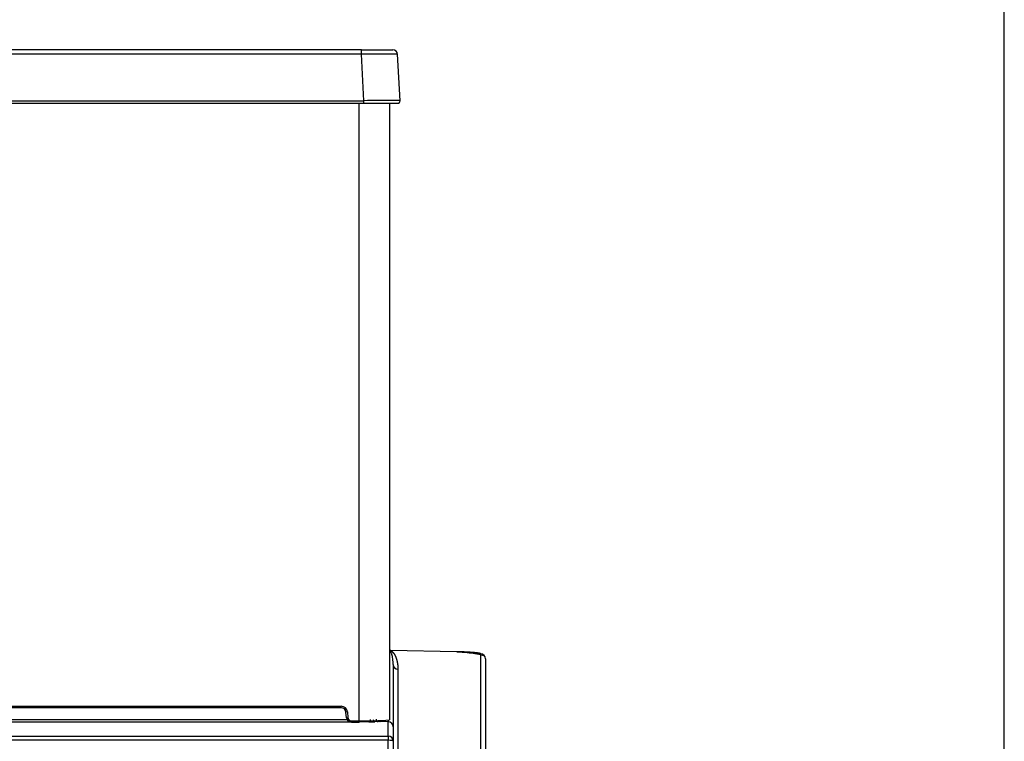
# Model space of a CAD drawing. Header units: millimetres. Extents: x 70 to 350, y 17 to 416.
# Tile 24 of 35: x 140 to 180, y 252 to 282. Entities that reach past the tile are written whole.
import ezdxf
from ezdxf.enums import TextEntityAlignment as Align

# ---------------------------------------------------------------- set-up
doc = ezdxf.new("R2010")
doc.units = ezdxf.units.MM
for name, color, linetype in [('128.969_TRÄGER_Z', 7, 'Continuous'), ('129.004_BOHNENBE', 7, 'Continuous'), ('129.006_BOHNENBE', 7, 'Continuous'), ('Standard', 7, 'Continuous')]:
    doc.layers.add(name, color=color, linetype=linetype)
doc.styles.add('SEACAD_Arial', font='arial.ttf')
doc.dimstyles.new('ISO_(mm)', dxfattribs={"dimtxt": 3, "dimasz": 3, "dimexe": 1.5, "dimexo": 0, "dimgap": 0.75, "dimtad": 1, "dimlfac": 5, "dimtxsty": 'SEACAD_Arial', "dimblk1": '_SE_FILLED', "dimblk2": '_SE_FILLED', "dimsah": 1, "dimcen": 1.5, "dimadec": 0, "dimazin": 0, "dimtfac": 0.5, "dimtmove": 0, "dimatfit": 3, "dimfxl": 1, "dimarcsym": 0})

# ---------------------------------------------------------------- blocks, each defined once
blk = doc.blocks.new('SE')
at = {"layer": '128.969_TRÄGER_Z', "color": 7, "linetype": 'Continuous'}
for p, q in [((154.768, 255.972), (154.774, 255.972)), ((154.768, 255.972), (154.806, 255.968)), ((154.774, 255.972), (154.787, 255.971)), ((154.806, 255.968), (154.786, 255.97)), ((157.538, 255.917), (154.806, 255.968)), ((157.538, 255.917), (154.806, 255.968)), ((158.521, 249.902), (158.521, 255.83)), ((154.917, 255.396), (154.917, 252.829)), ((158.717, 255.63), (158.717, 249.702)), ((155.114, 255.196), (155.114, 249.957)), ((129.159, 253.042), (153.075, 253.042)), ((129.212, 253.139), (153.018, 253.139)), ((153.625, 253.047), (153.921, 253.039)), ((154.3, 253.045), (154.162, 253.04)), ((154.717, 253.035), (154.3, 253.045)), ((154.717, 252.454), (154.717, 253.035)), ((154.732, 253.034), (154.732, 253.112)), ((154.917, 252.829), (154.917, 252.254)), ((99.117, 252.454), (154.717, 252.454)), ((154.717, 252.279), (99.117, 252.279)), ((154.717, 252.454), (154.717, 252.279)), ((154.717, 215.16), (154.717, 252.279)), ((154.917, 252.254), (154.917, 215.135))]:
    blk.add_line(p, q, dxfattribs=at)
for centre, radius, start, end in [((154.734, 255.793), 0.184, 71.5727, 77.4091), ((155.21, 255.823), 2.33, 2.2637, 2.3149), ((158.517, 255.63), 0.2, 0.0682, 89.0715), ((155.117, 255.396), 0.2, 180.0688, 269.0709), ((220.425, 253.09), 67.35, 180.02269, 180.0414), ((153.09, 281.326), 28.285, 269.9704, 270.045), ((153.09, 281.326), 28.285, 270.8893, 271.0857), ((154.035, 257.962), 4.924, 268.673, 271.4712)]:
    blk.add_arc(centre, radius, start, end, dxfattribs=at)
for centre, major_axis, ratio, start_param, end_param in [((154.728, 255.789), (-0.056, -0.193), 0.935752, 2.944851, 3.152736), ((153.625, 253.147), (-0.0025, -0.1), 0.573456, 0.043626, 0.848948), ((154.717, 252.835), (-0.141, 0.146), 0.975252, 3.933528, 5.503899), ((154.717, 252.254), (-0.2, 0), 0.999362, 3.141593, 4.712389), ((154.717, 252.254), (-0.2, 0), 0.121869, 3.141593, 4.712389)]:
    blk.add_ellipse(centre, major_axis=major_axis, ratio=ratio, start_param=start_param, end_param=end_param, dxfattribs=at)
for points, degree, knots in [([(154.914, 255.504), (154.914, 255.507), (154.912, 255.53), (154.909, 255.571), (154.901, 255.641), (154.888, 255.719), (154.869, 255.794), (154.851, 255.848), (154.835, 255.886), (154.82, 255.913), (154.807, 255.932), (154.798, 255.945), (154.788, 255.955), (154.779, 255.964), (154.771, 255.969), (154.768, 255.972)], 3, [0.1886246, 0.1886246, 0.1886246, 0.1886246, 0.2060965, 0.3100488, 0.3998996, 0.5741694, 0.7146086, 0.7909195, 0.8559825, 0.9097989, 0.9338155, 0.9548429, 0.9728817, 0.9879334, 1, 1, 1, 1]), ([(154.806, 255.968), (154.838, 255.954), (154.869, 255.93), (154.9, 255.905), (154.928, 255.87), (154.985, 255.8), (155.027, 255.695), (155.069, 255.59), (155.091, 255.461), (155.114, 255.333), (155.114, 255.196)], 2, [0, 0, 0, 0.125, 0.125, 0.25, 0.25, 0.5, 0.5, 0.75, 0.75, 1, 1, 1]), ([(158.521, 255.83), (158.521, 255.837), (158.502, 255.844), (158.483, 255.851), (158.446, 255.857), (158.409, 255.864), (158.356, 255.871), (158.302, 255.878), (158.234, 255.884), (158.166, 255.89), (158.085, 255.895), (158.005, 255.9), (157.915, 255.904), (157.826, 255.909), (157.731, 255.912), (157.635, 255.915), (157.538, 255.917)], 2, [0, 0, 0, 0.125, 0.125, 0.25, 0.25, 0.375, 0.375, 0.5, 0.5, 0.625, 0.625, 0.75, 0.75, 0.875, 0.875, 1, 1, 1]), ([(158.703, 255.704), (158.696, 255.716), (158.682, 255.736), (158.605, 255.769), (158.491, 255.8), (158.341, 255.829), (158.162, 255.854), (157.896, 255.883), (157.695, 255.896), (157.539, 255.905)], 3, [0, 0, 0, 0, 0.12973, 0.258399, 0.38589, 0.512108, 0.63691, 0.760072, 1, 1, 1, 1]), ([(154.917, 255.396), (154.917, 255.411), (154.917, 255.44), (154.915, 255.476), (154.914, 255.497), (154.914, 255.504)], 3, [0, 0, 0, 0, 0.0817476, 0.1504464, 0.1886246, 0.1886246, 0.1886246, 0.1886246]), ([(153.591, 253.079), (153.592, 253.078), (153.592, 253.077), (153.601, 253.058), (153.613, 253.048), (153.625, 253.047)], 3, [0.4728886, 0.4728886, 0.4728886, 0.4728886, 0.5, 0.5, 1, 1, 1, 1]), ([(153.979, 253.138), (153.978, 253.112), (153.971, 253.087), (153.95, 253.051), (153.936, 253.04), (153.921, 253.039)], 3, [0, 0, 0, 0, 0.5, 0.5, 1, 1, 1, 1]), ([(154.099, 253.138), (154.1, 253.113), (154.107, 253.087), (154.13, 253.051), (154.146, 253.041), (154.162, 253.04)], 3, [0, 0, 0, 0, 0.5, 0.5, 1, 1, 1, 1]), ([(154.22, 253.143), (154.221, 253.103), (154.244, 253.074), (154.268, 253.046), (154.3, 253.045)], 2, [0, 0, 0, 0.5, 0.5, 1, 1, 1]), ([(154.372, 253.05), (154.372, 253.05), (154.372, 253.05), (154.37, 253.05), (154.365, 253.052), (154.353, 253.055), (154.336, 253.065), (154.323, 253.078), (154.317, 253.087), (154.315, 253.089)], 3, [0.4810609, 0.4810609, 0.4810609, 0.4810609, 0.4825893, 0.5375859, 0.5742219, 0.6163738, 0.6999455, 0.7953684, 0.8213197, 0.8213197, 0.8213197, 0.8213197]), ([(154.374, 253.05), (154.378, 253.05), (154.381, 253.049), (154.39, 253.048), (154.39, 253.047), (154.39, 253.046), (154.379, 253.045)], 2, [0.419829, 0.419829, 0.419829, 0.5, 0.5, 0.75, 0.75, 1, 1, 1])]:
    blk.add_open_spline(points, degree=degree, knots=knots, dxfattribs=at)
at = {"layer": '129.004_BOHNENBE', "color": 7, "linetype": 'Continuous'}
for p, q in [((153.612, 280.663), (128.818, 280.663)), ((153.612, 280.474), (128.818, 280.474)), ((153.612, 280.663), (154.9, 280.663)), ((153.612, 280.474), (153.612, 280.663)), ((153.712, 278.569), (153.612, 280.474)), ((155.2, 278.569), (155.1, 280.474)), ((128.718, 278.569), (153.712, 278.569)), ((128.718, 278.463), (153.712, 278.463)), ((153.712, 278.463), (153.712, 278.569)), ((153.712, 278.463), (155.1, 278.463))]:
    blk.add_line(p, q, dxfattribs=at)
for centre, radius, start, end in [((154.356, 241.804), 38.677, 88.8978, 91.1022), ((154.9, 280.463), 0.2, 3, 90), ((155.1, 278.563), 0.1, 270, 3)]:
    blk.add_arc(centre, radius, start, end, dxfattribs=at)
blk.add_open_spline([(155.2, 278.569), (155.2, 278.57), (154.877, 278.572), (154.102, 278.57), (153.712, 278.569)], degree=3, dxfattribs=at)
at = {"layer": '129.006_BOHNENBE', "color": 7, "linetype": 'Continuous'}
for p, q in [((153.525, 253.079), (153.525, 278.463)), ((154.765, 278.463), (154.765, 253.121)), ((129.449, 253.679), (152.781, 253.679)), ((152.781, 253.619), (129.449, 253.619)), ((152.781, 253.619), (152.781, 253.679)), ((153.04, 253.442), (152.98, 253.436)), ((153, 253.201), (152.98, 253.436)), ((153.04, 253.442), (153.06, 253.207)), ((153.2, 253.079), (153.525, 253.079)), ((153.2, 253.079), (153.2, 253.019)), ((153.2, 253.019), (153.525, 253.019)), ((153.525, 253.079), (153.525, 253.019))]:
    blk.add_line(p, q, dxfattribs=at)
for centre, radius, start, end in [((152.78, 253.419), 0.26, 5.0344, 89.9322), ((152.78, 253.419), 0.2, 5.0055, 89.9394), ((152.85, 255.26), 2.064, 274.1714, 275.8369), ((153.2, 253.219), 0.2, 185.0137, 269.9749), ((153.821, 262.626), 9.552, 268.2249, 275.6722)]:
    blk.add_arc(centre, radius, start, end, dxfattribs=at)
blk.add_open_spline([(153.06, 253.207), (153.063, 253.181), (153.074, 253.157), (153.086, 253.133), (153.105, 253.116), (153.124, 253.098), (153.149, 253.088), (153.173, 253.079), (153.2, 253.079)], degree=2, knots=[0, 0, 0, 0.25, 0.25, 0.5, 0.5, 0.75, 0.75, 1, 1, 1], dxfattribs=at)
blk = doc.blocks.new('DMBLK11')
at = {"layer": 'Standard', "linetype": 'Continuous'}
for points in [[(95.197, 287.568), (92.197, 287.068), (95.197, 286.568)], [(177.037, 287.568), (177.037, 286.568), (180.037, 287.068)]]:
    blk.add_hatch(color=7, dxfattribs=at).paths.add_polyline_path(points)
at = {"layer": 'Standard', "color": 7, "linetype": 'Continuous'}
for p, q in [((92.197, 215.56), (92.197, 288.568)), ((180.037, 216.858), (180.037, 288.568)), ((92.197, 287.068), (180.037, 287.068))]:
    blk.add_line(p, q, dxfattribs=at)
at = {"layer": 'Standard', "color": 7, "linetype": 'Continuous', "style": 'SEACAD_Arial'}
blk.add_text('439,2', height=3, dxfattribs=at).set_placement((130.834, 290.818), align=Align.TOP_LEFT)
blk = doc.blocks.new('_SE_FILLED')
at = {"color": 0}
blk.add_line((0, 0), (-1, 0), dxfattribs=at)
blk.add_solid([(0, 0), (-1, -0.1665), (-1, 0.1665), (0, 0)], dxfattribs=at)

msp = doc.modelspace()

# ---------------------------------------------------------------- block references
at = {"layer": 'Standard'}
msp.add_blockref('SE', (0, 0), dxfattribs=at)

# ---------------------------------------------------------------- dimensions: what is measured, and where the dimension line sits
at = {"layer": 'Standard', "color": 7, "linetype": 'Continuous'}
dim = msp.add_linear_dim(base=(180.0371, 287.0681), p1=(92.1971, 215.5602), p2=(180.0371, 216.8582), text='\\A1;<>', dimstyle='ISO_(mm)', dxfattribs=at)
dim.commit()
dim.dimension.update_dxf_attribs({"geometry": 'DMBLK11', "text_midpoint": (136.1171, 287.0681), "dimtype": 160})

doc.saveas('drawing.dxf')
